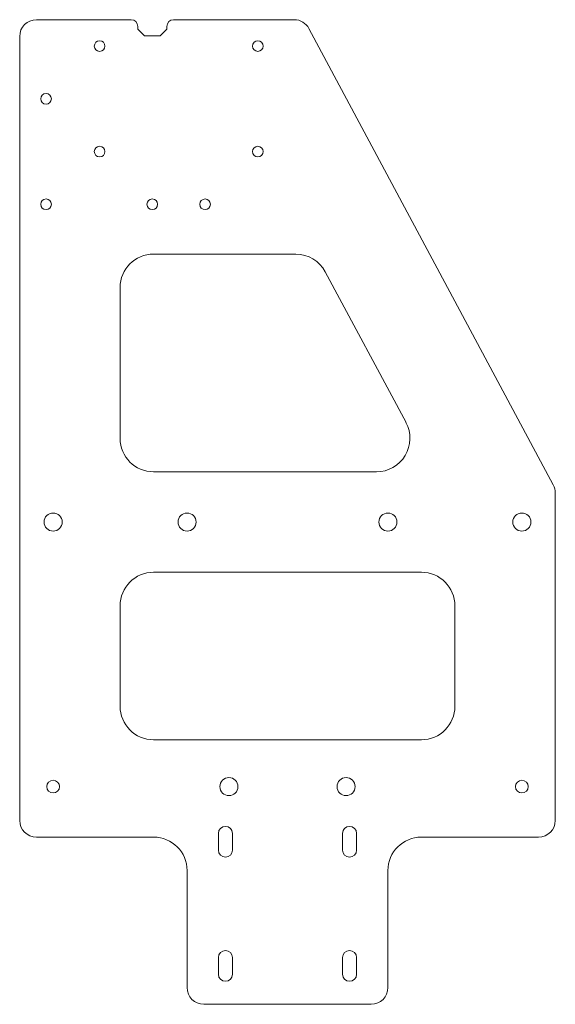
# Model space of a CAD drawing. Header units: inches. Extents: x 0 to 8, y -7.7 to 7.
import ezdxf

# ---------------------------------------------------------------- set-up
doc = ezdxf.new("R2010")
doc.units = ezdxf.units.IN
doc.header["$MEASUREMENT"] = 0

msp = doc.modelspace()

# ---------------------------------------------------------------- linework, layer by layer
at = {"color": 7, "linetype": 'Continuous', "lineweight": 15}
for p, q in [((0.25, 7), (1.665, 7)), ((2.298, 7), (4.1, 7)), ((1.765, 6.9), (1.765, 6.86)), ((1.865, 6.76), (1.765, 6.86)), ((2.198, 6.86), (2.098, 6.76)), ((2.198, 6.9), (2.198, 6.86)), ((4.321, 6.868), (7.97, 0.055)), ((0, 6.75), (0, -4.954)), ((1.865, 6.76), (2.098, 6.76)), ((4.124, 3.5), (2, 3.5)), ((5.77, 0.986), (4.565, 3.236)), ((1.5, 3), (1.5, 0.75)), ((2, 0.25), (5.329, 0.25)), ((8, -4.954), (8, -0.063)), ((6, -1.25), (2, -1.25)), ((1.5, -1.75), (1.5, -3.25)), ((6.5, -3.25), (6.5, -1.75)), ((2, -3.75), (6, -3.75)), ((2, -5.204), (0.25, -5.204)), ((2.968, -5.148), (2.968, -5.398)), ((3.178, -5.398), (3.178, -5.148)), ((4.822, -5.148), (4.822, -5.398)), ((5.032, -5.398), (5.032, -5.148)), ((7.75, -5.204), (6, -5.204)), ((2.5, -7.45), (2.5, -5.704)), ((5.5, -5.704), (5.5, -7.45)), ((2.968, -7.002), (2.968, -7.252)), ((3.178, -7.252), (3.178, -7.002)), ((4.822, -7.002), (4.822, -7.252)), ((5.032, -7.252), (5.032, -7.002)), ((5.25, -7.7), (2.75, -7.7))]:
    msp.add_line(p, q, dxfattribs=at)
for centre, radius in [((1.194, 6.606), 0.0795), ((3.556, 6.606), 0.0795), ((0.394, 5.819), 0.0795), ((1.194, 5.031), 0.0795), ((3.556, 5.031), 0.0795), ((0.394, 4.244), 0.0795), ((1.981, 4.244), 0.0795), ((2.769, 4.244), 0.0795), ((0.5, -0.5), 0.135), ((2.5, -0.5), 0.135), ((5.5, -0.5), 0.135), ((7.5, -0.5), 0.135), ((0.5, -4.45), 0.095), ((3.125, -4.45), 0.135), ((4.875, -4.45), 0.135), ((7.5, -4.45), 0.095)]:
    msp.add_circle(centre, radius, dxfattribs=at)
for centre, radius, start, end in [((0.25, 6.75), 0.25, 90, 180), ((1.665, 6.9), 0.1, 0, 90), ((2.298, 6.9), 0.1, 90, 180), ((4.1, 6.75), 0.25, 28.1786, 90), ((2, 3), 0.5, 90, 180), ((4.124, 3), 0.5, 28.1786, 90), ((5.329, 0.75), 0.5, 270, 28.1786), ((2, 0.75), 0.5, 180, 270), ((7.75, -0.063), 0.25, 0, 28.1786), ((2, -1.75), 0.5, 90, 180), ((6, -1.75), 0.5, 0, 90), ((2, -3.25), 0.5, 180, 270), ((6, -3.25), 0.5, 270, 0), ((0.25, -4.954), 0.25, 180, 270), ((7.75, -4.954), 0.25, 270, 0), ((3.073, -5.148), 0.105, 0, 180), ((4.927, -5.148), 0.105, 0, 180), ((2, -5.704), 0.5, 0, 90), ((6, -5.704), 0.5, 90, 180), ((3.073, -5.398), 0.105, 180, 0), ((4.927, -5.398), 0.105, 180, 0), ((3.073, -7.002), 0.105, 0, 180), ((4.927, -7.002), 0.105, 0, 180), ((3.073, -7.252), 0.105, 180, 0), ((4.927, -7.252), 0.105, 180, 0), ((2.75, -7.45), 0.25, 180, 270), ((5.25, -7.45), 0.25, 270, 0)]:
    msp.add_arc(centre, radius, start, end, dxfattribs=at)

doc.saveas('drawing.dxf')
